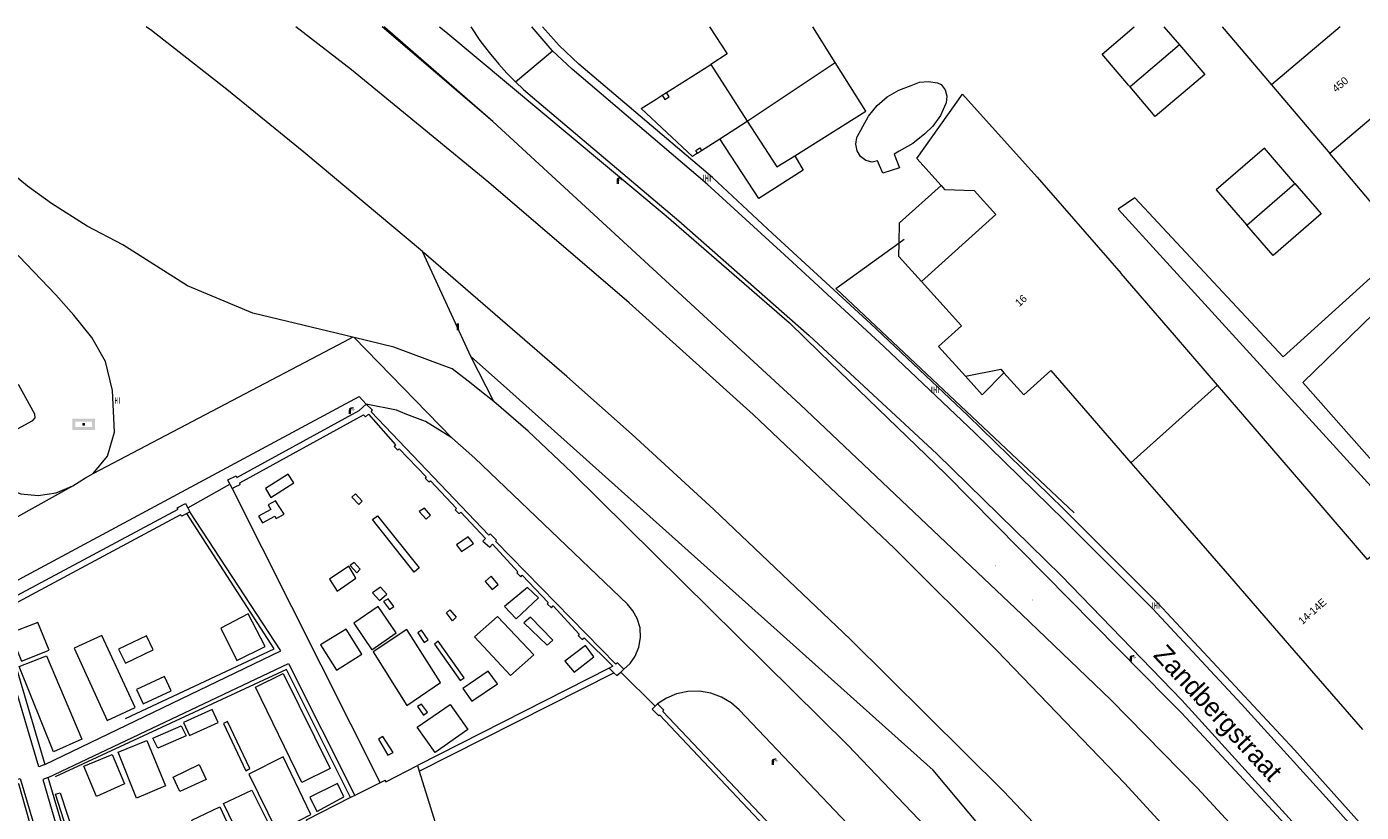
# Model space of a CAD drawing. Header units: metres. Extents: x 197457 to 198138, y 353986 to 354984.
# Tile 211 of 217: x 197865 to 197952, y 354931 to 354982. Entities that reach past the tile are written whole.
import ezdxf
from ezdxf.enums import TextEntityAlignment as Align

# ---------------------------------------------------------------- set-up
doc = ezdxf.new("R2010")
doc.units = ezdxf.units.M
doc.header["$MEASUREMENT"] = 0
for name, color, linetype, lineweight, true_color in [('afsluitpaal', 7, 'Continuous', 0, 0xde7233), ('kolk', 7, 'Continuous', 0, 0x104b6e), ('lichtmast', 7, 'Continuous', 0, 0x104b6e), ('verkeersbordpaal', 7, 'Continuous', 0, 0x104b6e), ('wegwijzer', 7, 'Continuous', 0, 0x104b6e)]:
    doc.layers.add(name, color=color, linetype=linetype, lineweight=lineweight, true_color=true_color)
for name, color, linetype, lineweight in [('bijgebouw', 1, 'Continuous', 13), ('grens individueel parkeervak', 7, 'Continuous', 0), ('Grens maaiveld', 253, 'Continuous', 0), ('grens WOZ object', 7, 'Continuous', 0), ('heg geen IMGeo', 7, 'Continuous', 0), ('hoofdgebouw', 1, 'Continuous', 0), ('huisnummerreeks BGT', 7, 'Continuous', 0), ('kant muur', 30, 'Continuous', 0), ('kant onverhard', 7, 'Continuous', 0), ('kant verharding', 7, 'Continuous', 0), ('molgoot weginrichtingselement lijn', 7, 'Continuous', 0), ('muur breder dan 30cm', 30, 'Continuous', 0), ('openbare ruimte label tekst', 7, 'Continuous', 0), ('raster geen IMGeo', 7, 'Continuous', 0), ('tussenmuur', 1, 'Continuous', 13), ('tussenmuur bijgebouw (GBKN Zuid)', 1, 'Continuous', 13), ('vlakafsluiter', 1, 'Continuous', 0)]:
    doc.layers.add(name, color=color, linetype=linetype, lineweight=lineweight)
doc.styles.add('Style-WORKING', font='WORKING.shx')

# ---------------------------------------------------------------- blocks, each defined once
blk = doc.blocks.new('kolk')
at = {"layer": 'kolk', "linetype": 'Continuous', "lineweight": 0, "true_color": 0xbd2877}
for points in [[(-0.49, -0.43), (-0.49, 0), (-0.49, 0.42), (-0.4, 0.42), (-0.4, 0), (-0.4, -0.43)], [(-0.19, -0.43), (-0.19, 0), (-0.19, 0.42), (-0.11, 0.42), (-0.11, 0), (-0.11, -0.43)], [(0.11, -0.43), (0.11, 0), (0.11, 0.42), (0.19, 0.42), (0.19, 0), (0.19, -0.43)], [(0.4, -0.43), (0.4, 0), (0.4, 0.42), (0.49, 0.42), (0.49, 0), (0.49, -0.43)]]:
    blk.add_hatch(color=232, dxfattribs=at).paths.add_polyline_path(points)
at = {"layer": 'kolk', "linetype": 'Continuous', "lineweight": 0, "true_color": 0x681648}
blk.add_hatch(color=219, dxfattribs=at).paths.add_polyline_path([(0.1, 0, 1), (-0.1, 0, 1)])
blk = doc.blocks.new('lichtmast')
at = {"layer": 'lichtmast', "linetype": 'Continuous', "lineweight": 0, "true_color": 0xbd2877}
for points in [[(0.15, 0.42, -0.344151), (0.3, 0.61), (0.43, 0.64, 0.960861), (0.4, 0.79), (0.1, 0.74, 0.366629), (-0.15, 0.45), (-0.15, -0.1), (0, -0.1, -0.414214), (-0.1, 0, -1), (0.1, 0, -0.414214), (0, -0.1), (0.15, -0.1)], [(0.35, 0.55, 1), (0.3, 0.56), (0.23, 0.32, 1), (0.28, 0.31)], [(0.42, 0.58, 1), (0.38, 0.57), (0.44, 0.33, 1), (0.48, 0.34)], [(0.49, 0.61, 1), (0.45, 0.58), (0.63, 0.4, 1), (0.66, 0.43)]]:
    blk.add_hatch(color=232, dxfattribs=at).paths.add_polyline_path(points)
at = {"layer": 'lichtmast', "linetype": 'Continuous', "lineweight": 0, "true_color": 0x681648}
blk.add_hatch(color=219, dxfattribs=at).paths.add_polyline_path([(-0.1, 0, 1), (0.1, 0, 1)])
blk = doc.blocks.new('afsluitpaal')
at = {"layer": 'afsluitpaal', "linetype": 'Continuous', "lineweight": 0, "true_color": 0xbd2877}
blk.add_hatch(color=232, dxfattribs=at).paths.add_polyline_path([(0.15, 0.65, 1), (-0.15, 0.65), (-0.15, 0.05), (-0.3, 0.05), (-0.3, -0.1), (0, -0.1, -0.414214), (-0.1, 0, -1), (0.1, 0, -0.414214), (0, -0.1), (0.3, -0.1), (0.3, 0.05), (0.15, 0.05)])
at = {"layer": 'afsluitpaal', "linetype": 'Continuous', "lineweight": 0, "true_color": 0x681648}
blk.add_hatch(color=219, dxfattribs=at).paths.add_polyline_path([(0.1, 0, 1), (-0.1, 0, 1)])
blk = doc.blocks.new('bord_2')
at = {"layer": 'wegwijzer', "linetype": 'Continuous', "lineweight": 0, "true_color": 0xbd2877}
h = blk.add_hatch(color=232, dxfattribs=at)
h.paths.add_polyline_path([(-0.75, -0.375), (-0.75, 0.375), (0.75, 0.375), (0.75, -0.375)])
h.paths.add_polyline_path([(-0.65, -0.275), (-0.65, 0.275), (0.65, 0.275), (0.65, -0.275)], flags=16)
at = {"layer": 'wegwijzer', "linetype": 'Continuous', "lineweight": 0, "true_color": 0xbd2877, "transparency": 33554534}
h = blk.add_hatch(color=232, dxfattribs=at)
h.paths.add_polyline_path([(-0.65, -0.275), (-0.65, 0.275), (0.65, 0.275), (0.65, -0.275)])
h.paths.add_polyline_path([(-0.55, -0.175), (-0.55, 0.175), (0.55, 0.175), (0.55, -0.175)], flags=16)
at = {"layer": 'wegwijzer', "linetype": 'Continuous', "lineweight": 0, "true_color": 0x681648}
blk.add_hatch(color=219, dxfattribs=at).paths.add_polyline_path([(-0.1, 0, 1), (0.1, 0, 1)])
blk = doc.blocks.new('paal')
at = {"layer": 'verkeersbordpaal', "linetype": 'Continuous', "lineweight": 0, "true_color": 0xbd2877}
blk.add_hatch(color=232, dxfattribs=at).paths.add_polyline_path([(0.15, 0.8), (-0.15, 0.8), (-0.15, -0.1), (0, -0.1, -0.414214), (-0.1, 0, -1), (0.1, 0, -0.414214), (0, -0.1), (0.15, -0.1)])
at = {"layer": 'verkeersbordpaal', "linetype": 'Continuous', "lineweight": 0, "true_color": 0x681648}
blk.add_hatch(color=219, dxfattribs=at).paths.add_polyline_path([(-0.1, 0, 1), (0.1, 0, 1)])

msp = doc.modelspace()

# ---------------------------------------------------------------- linework, layer by layer
at = {"layer": 'bijgebouw', "linetype": 'Continuous', "lineweight": 13}
for p, q in [((197939.406, 354982.046), (197940.441, 354980.849)), ((197940.441, 354980.849), (197942.109, 354978.92)), ((197937.197, 354978.097), (197937.101, 354978.21)), ((197942.109, 354978.92), (197938.847, 354976.152)), ((197938.847, 354976.152), (197937.197, 354978.097)), ((197890.496, 354933.619), (197890.61, 354933.253)), ((197888.315, 354932.626), (197888.047, 354932.491)), ((197888.047, 354932.491), (197886.387, 354931.65)), ((197886.387, 354931.65), (197886.119, 354931.515))]:
    msp.add_line(p, q, dxfattribs=at)
at = {"layer": 'bijgebouw', "linetype": 'Continuous', "lineweight": 13, "flags": 128}
for points in [[(197937.101, 354978.21), (197935.367, 354980.254), (197937.477, 354982.046)], [(197915.222, 354973.589), (197919.88, 354976.516), (197917.882, 354979.694)], [(197948.008, 354971.76), (197946.004, 354974.079), (197942.851, 354971.354), (197944.855, 354969.035)], [(197948.008, 354971.76), (197949.724, 354969.774), (197946.571, 354967.049), (197944.855, 354969.035)], [(197888.315, 354932.626), (197888.368, 354932.653), (197888.423, 354932.555), (197890.496, 354933.619)], [(197890.61, 354933.253), (197892.835, 354926.101), (197890.613, 354925.429), (197890.725, 354925.026), (197885.209, 354923.309)], [(197886.119, 354931.515), (197883.206, 354930.041), (197883.237, 354929.937)]]:
    msp.add_lwpolyline(points, dxfattribs=at)
at = {"layer": 'grens individueel parkeervak', "linetype": 'Continuous', "lineweight": 0, "flags": 128}
msp.add_lwpolyline([(197861.421, 354953.525), (197861.361, 354953.96), (197861.574, 354954.227), (197865.296, 354956.23), (197865.439, 354956.404), (197865.418, 354956.643), (197864.352, 354958.605)], dxfattribs=at)
at = {"layer": 'Grens maaiveld', "linetype": 'Continuous', "lineweight": 0}
for p, q in [((197873.068, 354981.79), (197872.722, 354982.046)), ((197877.997, 354977.938), (197873.068, 354981.79)), ((197891.948, 354982.046), (197892.352, 354981.708)), ((197892.352, 354981.708), (197906.802, 354969.644)), ((197883.051, 354973.815), (197877.997, 354977.938)), ((197890.821, 354967.309), (197883.051, 354973.815)), ((197864.94, 354971.602), (197863.051, 354973.138)), ((197866.513, 354970.456), (197864.94, 354971.602)), ((197868.862, 354968.969), (197866.513, 354970.456)), ((197906.802, 354969.644), (197914.874, 354962.634)), ((197871.193, 354967.757), (197868.862, 354968.969)), ((197875.432, 354965.062), (197871.193, 354967.757)), ((197893.997, 354960.439), (197890.821, 354967.309)), ((197890.891, 354967.25), (197890.821, 354967.309)), ((197900.289, 354959.129), (197890.891, 354967.25)), ((197879.702, 354963.267), (197875.432, 354965.062)), ((197885.802, 354961.8), (197879.702, 354963.267)), ((197914.874, 354962.634), (197916.871, 354960.701)), ((197886.244, 354961.694), (197885.802, 354961.8)), ((197886.347, 354961.669), (197886.244, 354961.694)), ((197888.941, 354961.045), (197886.347, 354961.669)), ((197892.301, 354959.793), (197888.941, 354961.045)), ((197916.871, 354960.701), (197925.126, 354952.71)), ((197892.781, 354959.614), (197892.301, 354959.793)), ((197896.127, 354958.532), (197893.997, 354960.439)), ((197895.505, 354957.491), (197893.997, 354960.439)), ((197893.814, 354958.809), (197892.781, 354959.614)), ((197904.562, 354955.307), (197900.289, 354959.129)), ((197895.005, 354957.881), (197893.814, 354958.809)), ((197924.295, 354933.307), (197896.127, 354958.532)), ((197895.505, 354957.491), (197895.005, 354957.881)), ((197897.752, 354955.53), (197895.505, 354957.491)), ((197900.61, 354952.828), (197897.752, 354955.53)), ((197909.915, 354950.401), (197904.562, 354955.307)), ((197918.705, 354934.963), (197900.61, 354952.828)), ((197875.443, 354950.509), (197878.212, 354952.058)), ((197878.212, 354952.058), (197878.351, 354951.78)), ((197878.351, 354951.78), (197878.557, 354951.885)), ((197925.126, 354952.71), (197939.682, 354937.97)), ((197875.583, 354950.255), (197875.38, 354950.146)), ((197875.443, 354950.509), (197875.583, 354950.255)), ((197918.85, 354941.913), (197909.915, 354950.401)), ((197928.902, 354931.93), (197918.85, 354941.913)), ((197903.359, 354939.694), (197903.065, 354940.007)), ((197904.025, 354939.926), (197903.82, 354939.746)), ((197906.067, 354937.502), (197903.82, 354939.746)), ((197939.682, 354937.97), (197940.575, 354937.066)), ((197906.238, 354937.666), (197906.067, 354937.502)), ((197940.575, 354937.066), (197944.372, 354932.981)), ((197925.869, 354927.474), (197918.705, 354934.963)), ((197951.017, 354901.524), (197924.295, 354933.307)), ((197944.372, 354932.981), (197948.56, 354928.475)), ((197936.595, 354923.893), (197928.902, 354931.93))]:
    msp.add_line(p, q, dxfattribs=at)
at = {"layer": 'Grens maaiveld', "linetype": 'Continuous', "lineweight": 0, "flags": 128}
for points in [[(198045.591, 354781.205), (198027.933, 354808.241), (198005.606, 354842.06), (197990.212, 354864.952), (197982.504, 354875.989), (197975.4, 354885.835), (197967.328, 354896.615), (197960.138, 354905.71), (197953.12, 354914.199), (197945.948, 354922.52), (197936.857, 354932.448), (197928.47, 354941.168), (197921.764, 354947.842), (197912.496, 354956.623), (197904.365, 354963.938), (197895.169, 354971.83), (197886.176, 354979.223), (197882.521, 354982.046)], [(197977.959, 354887.877), (197970.088, 354898.308), (197962.014, 354908.578), (197952.462, 354920.046), (197947.134, 354926.168), (197941.623, 354932.13), (197935.937, 354937.926), (197930.083, 354943.547), (197915.569, 354957.292), (197895.427, 354975.839), (197888.193, 354982.046)], [(197899.359, 354980.466), (197899.327, 354980.496), (197898.146, 354981.855), (197898.002, 354982.046)], [(197965.912, 354913.658), (197962.411, 354917.707), (197950.254, 354931.315), (197944.507, 354937.653), (197938.667, 354943.907), (197932.884, 354949.709), (197927.02, 354955.43), (197921.077, 354961.07), (197915.057, 354966.626), (197909.474, 354971.725), (197900.637, 354979.261), (197899.359, 354980.466)], [(197878.212, 354952.058), (197878.07, 354952.344), (197878.608, 354952.602), (197878.66, 354952.501), (197886.676, 354956.901), (197887.129, 354957.316)], [(197904.025, 354939.926), (197903.613, 354940.354), (197903.505, 354940.267), (197895.629, 354948.294), (197895.679, 354948.385), (197895.265, 354948.804), (197895.181, 354948.725), (197887.455, 354956.807), (197887.556, 354956.906), (197887.144, 354957.313)], [(197878.557, 354951.885), (197878.884, 354952.051), (197878.85, 354952.157), (197886.956, 354956.616), (197887.097, 354956.467), (197887.284, 354956.645), (197889.062, 354954.637), (197888.97, 354954.54), (197889.216, 354954.288), (197889.305, 354954.375), (197891.072, 354952.541), (197890.997, 354952.463), (197891.245, 354952.217), (197891.342, 354952.289), (197893.06, 354950.465), (197892.976, 354950.38), (197893.235, 354950.128), (197893.335, 354950.233), (197894.958, 354948.508), (197894.778, 354948.334), (197895.234, 354947.932), (197895.42, 354948.132), (197897.074, 354946.326), (197897, 354946.246), (197897.267, 354945.982), (197897.37, 354946.102), (197899.069, 354944.306), (197899.005, 354944.21), (197899.276, 354943.955), (197899.395, 354944.077), (197901.098, 354942.228), (197901.027, 354942.133), (197901.297, 354941.884), (197901.432, 354941.997), (197903.299, 354940.126), (197903.065, 354940.007)], [(197882.396, 354952.144), (197882.022, 354952.71), (197880.53, 354951.775), (197880.878, 354951.199), (197882.396, 354952.144)], [(197886.199, 354951.215), (197886.433, 354951.425), (197886.866, 354950.944), (197886.648, 354950.74), (197886.199, 354951.215)], [(197776.814, 354898.003), (197777.358, 354898.308), (197777.441, 354898.185), (197826.875, 354924.656), (197826.825, 354924.765), (197827.383, 354925.07), (197827.45, 354924.978), (197862.426, 354943.805), (197862.358, 354943.917), (197862.933, 354944.219), (197862.991, 354944.109), (197874.818, 354950.417), (197874.759, 354950.507), (197875.288, 354950.79), (197875.443, 354950.509)], [(197875.38, 354950.146), (197875.054, 354949.971), (197874.976, 354950.043), (197863.105, 354943.688)], [(197881.205, 354950.964), (197880.724, 354950.709), (197880.882, 354950.409), (197880.086, 354949.961), (197880.332, 354949.527), (197881.145, 354949.971), (197881.239, 354949.812), (197881.764, 354950.104), (197881.205, 354950.964)], [(197891.074, 354949.767), (197891.347, 354950.025), (197890.95, 354950.496), (197890.609, 354950.26), (197891.074, 354949.767)], [(197887.553, 354949.747), (197887.874, 354949.991), (197890.603, 354946.573), (197890.284, 354946.302), (197887.553, 354949.747)], [(197893.383, 354947.646), (197894.166, 354948.167), (197893.815, 354948.612), (197893.056, 354948.084), (197893.383, 354947.646)], [(197885.242, 354945.059), (197886.469, 354945.892), (197886.002, 354946.695), (197884.723, 354945.825), (197885.242, 354945.059)], [(197886.516, 354946.245), (197886.752, 354946.483), (197886.346, 354946.925), (197886.09, 354946.726), (197886.516, 354946.245)], [(197895.399, 354945.169), (197895.793, 354945.492), (197895.326, 354946.037), (197894.933, 354945.677), (197895.399, 354945.169)], [(197888.001, 354944.447), (197888.484, 354944.847), (197888.078, 354945.321), (197887.544, 354944.936), (197888.001, 354944.447)], [(197896.965, 354943.244), (197898.436, 354944.615), (197897.714, 354945.299), (197896.205, 354944.054), (197896.965, 354943.244)], [(197887.933, 354944.036), (197886.33, 354942.959), (197887.514, 354941.206), (197889.106, 354942.323), (197887.933, 354944.036)], [(197888.67, 354943.843), (197888.948, 354944.045), (197888.588, 354944.548), (197888.271, 354944.371), (197888.67, 354943.843)], [(197879.409, 354943.57), (197877.62, 354942.627), (197878.667, 354940.506), (197880.516, 354941.431), (197879.409, 354943.57)], [(197892.398, 354943.636), (197892.622, 354943.836), (197893.024, 354943.345), (197892.79, 354943.109), (197892.398, 354943.636)], [(197894.241, 354942.056), (197895.743, 354943.39), (197898.123, 354940.887), (197896.597, 354939.532), (197894.241, 354942.056)], [(197898.997, 354941.505), (197899.368, 354941.847), (197897.912, 354943.346), (197897.472, 354942.98), (197898.997, 354941.505)], [(197866.352, 354941.193), (197865.618, 354942.993), (197863.81, 354942.3), (197864.545, 354940.463), (197866.352, 354941.193)], [(197885.196, 354939.872), (197886.849, 354940.924), (197885.822, 354942.553), (197884.142, 354941.521), (197885.196, 354939.872)], [(197889.797, 354942.543), (197887.59, 354941.066), (197889.805, 354937.553), (197892.012, 354939.069), (197889.797, 354942.543)], [(197890.931, 354941.695), (197891.191, 354941.86), (197890.765, 354942.498), (197890.517, 354942.326), (197890.931, 354941.695)], [(197869.815, 354942.15), (197868.001, 354941.321), (197870.172, 354936.576), (197871.998, 354937.428), (197869.815, 354942.15)], [(197893.302, 354939.199), (197893.564, 354939.375), (197891.848, 354941.772), (197891.606, 354941.581), (197893.302, 354939.199)], [(197900.775, 354939.731), (197902.063, 354940.752), (197901.507, 354941.483), (197900.166, 354940.462), (197900.775, 354939.731)], [(197868.506, 354935.351), (197866.651, 354934.509), (197864.385, 354940.118), (197866.181, 354940.813), (197868.506, 354935.351)], [(197879.884, 354938.748), (197881.694, 354939.659), (197884.782, 354933.428), (197882.921, 354932.509), (197879.884, 354938.748)], [(197894.057, 354937.847), (197895.744, 354938.975), (197895.131, 354939.808), (197893.471, 354938.673), (197894.057, 354937.847)], [(197903.359, 354939.694), (197903.558, 354939.514), (197903.82, 354939.746)], [(197874.356, 354938.525), (197873.917, 354939.448), (197872.086, 354938.602), (197872.531, 354937.663), (197874.356, 354938.525)], [(197875.162, 354936.448), (197875.567, 354935.593), (197877.43, 354936.435), (197877.033, 354937.29), (197875.162, 354936.448)], [(197892.639, 354937.628), (197893.798, 354935.985), (197891.648, 354934.476), (197890.487, 354936.13), (197892.639, 354937.628)], [(197890.903, 354936.931), (197891.156, 354937.129), (197890.759, 354937.652), (197890.491, 354937.493), (197890.903, 354936.931)], [(197906.067, 354937.502), (197905.876, 354937.32), (197906.104, 354937.091)], [(197906.104, 354937.091), (197906.309, 354936.886), (197906.359, 354936.952), (197913.964, 354928.882)], [(197956.047, 354880.548), (197949.052, 354890.173), (197949.149, 354890.247), (197948.765, 354890.719), (197948.667, 354890.628), (197940.987, 354899.759), (197941.071, 354899.83), (197940.699, 354900.287), (197940.595, 354900.21), (197932.953, 354909.32), (197933.036, 354909.396), (197932.613, 354909.833), (197932.516, 354909.748), (197924.329, 354918.41), (197924.418, 354918.496), (197924.011, 354918.922), (197923.913, 354918.839), (197915.749, 354927.512), (197915.843, 354927.605), (197915.426, 354928.026), (197915.321, 354927.936), (197906.575, 354937.157), (197906.65, 354937.256), (197906.238, 354937.666)], [(197875.331, 354935.575), (197873.473, 354934.752), (197873.163, 354935.416), (197875.011, 354936.217), (197875.331, 354935.575)], [(197879.241, 354933.283), (197879.513, 354933.428), (197878.055, 354936.508), (197877.787, 354936.373), (197879.241, 354933.283)], [(197870.873, 354934.489), (197872.752, 354935.267), (197873.987, 354932.28), (197872.094, 354931.488), (197870.873, 354934.489)], [(197888.566, 354934.298), (197888.897, 354934.467), (197888.235, 354935.517), (197887.952, 354935.35), (197888.566, 354934.298)], [(197871.296, 354932.421), (197869.453, 354931.598), (197868.626, 354933.579), (197870.487, 354934.344), (197871.296, 354932.421)], [(197876.645, 354932.711), (197874.934, 354931.927), (197874.489, 354932.867), (197876.187, 354933.696), (197876.645, 354932.711)], [(197881.297, 354929.265), (197883.515, 354930.418), (197881.698, 354934.199), (197879.446, 354933.059), (197881.297, 354929.265)], [(197869.179, 354915.371), (197864.365, 354932.428), (197861.804, 354931.707), (197866.728, 354914.67), (197869.179, 354915.371)], [(197866.769, 354931.735), (197867.075, 354931.827), (197868.018, 354928.979), (197867.7, 354928.886), (197866.769, 354931.735)], [(197877.794, 354931.131), (197879.634, 354932.015), (197881.116, 354929.076), (197879.181, 354928.245), (197877.794, 354931.131)], [(197883.455, 354931.539), (197883.906, 354930.611), (197885.676, 354931.563), (197885.25, 354932.44), (197883.455, 354931.539)], [(197877.981, 354929.97), (197876.147, 354929.14), (197875.702, 354930.042), (197877.544, 354930.915), (197877.981, 354929.97)]]:
    msp.add_lwpolyline(points, dxfattribs=at)
at = {"layer": 'grens WOZ object', "linetype": 'Continuous', "lineweight": 0}
for p, q in [((197906.812, 354977.726), (197909.72, 354979.564)), ((197909.72, 354979.564), (197912.116, 354975.862)), ((197922.05, 354977.895), (197922.855, 354978.191)), ((197922.855, 354978.191), (197923.407, 354978.402)), ((197923.407, 354978.402), (197923.996, 354978.459)), ((197923.996, 354978.459), (197924.578, 354978.356)), ((197924.578, 354978.356), (197924.823, 354978.261)), ((197924.823, 354978.261), (197925.081, 354977.908)), ((197906.146, 354977.302), (197906.534, 354977.549)), ((197906.534, 354977.549), (197906.812, 354977.726)), ((197920.617, 354976.871), (197921.287, 354977.448)), ((197921.287, 354977.448), (197922.05, 354977.895)), ((197925.081, 354977.908), (197925.195, 354977.487)), ((197925.195, 354977.487), (197925.152, 354977.052)), ((197920.061, 354976.183), (197920.617, 354976.871)), ((197925.136, 354977.002), (197924.775, 354976.227)), ((197925.152, 354977.052), (197925.136, 354977.002)), ((197910.325, 354974.703), (197912.116, 354975.862)), ((197919.326, 354974.835), (197920.061, 354976.183)), ((197924.276, 354975.532), (197923.745, 354975.014)), ((197924.775, 354976.227), (197924.276, 354975.532)), ((197909.119, 354973.922), (197910.325, 354974.703)), ((197919.225, 354974.347), (197919.302, 354974.777)), ((197919.302, 354974.777), (197919.326, 354974.835)), ((197923.745, 354975.014), (197922.954, 354974.388)), ((197908.85, 354973.748), (197908.528, 354973.539)), ((197908.85, 354973.748), (197909.119, 354973.922)), ((197919.307, 354973.918), (197919.225, 354974.347)), ((197919.536, 354973.546), (197919.307, 354973.918)), ((197922.078, 354973.897), (197921.749, 354973.683)), ((197922.954, 354974.388), (197922.078, 354973.897)), ((197919.883, 354973.28), (197919.536, 354973.546)), ((197920.302, 354973.156), (197919.883, 354973.28)), ((197928.398, 354969.734), (197923.523, 354965.344)), ((197926.408, 354959.144), (197928.723, 354959.596)), ((197928.723, 354959.596), (197928.931, 354959.366))]:
    msp.add_line(p, q, dxfattribs=at)
at = {"layer": 'grens WOZ object', "linetype": 'Continuous', "lineweight": 0, "flags": 128}
for points in [[(197908.528, 354973.539), (197905.163, 354976.688), (197906.146, 354977.302)], [(197912.116, 354975.862), (197914.06, 354972.858), (197915.222, 354973.589)], [(197915.222, 354973.589), (197915.779, 354972.652), (197912.868, 354970.78), (197910.325, 354974.703)], [(197921.749, 354973.683), (197922.084, 354972.801), (197920.99, 354972.441), (197920.655, 354973.264), (197920.302, 354973.156)], [(197922.057, 354967.872), (197922.088, 354969.194), (197924.822, 354971.627)], [(197924.822, 354971.627), (197925.043, 354971.382), (197926.986, 354971.302), (197928.398, 354969.734)], [(197923.523, 354965.344), (197922.037, 354966.994), (197922.057, 354967.872)], [(197926.408, 354959.144), (197927.515, 354957.921), (197928.931, 354959.366)]]:
    msp.add_lwpolyline(points, dxfattribs=at)
at = {"layer": 'heg geen IMGeo', "linetype": 'Continuous', "lineweight": 0, "flags": 128}
for points in [[(197871.354, 354936.693), (197881.105, 354941.266), (197875.38, 354950.146)], [(197873.17, 354941.195), (197872.737, 354942.113), (197870.91, 354941.257), (197871.355, 354940.335), (197873.17, 354941.195)], [(197886.119, 354931.515), (197881.919, 354939.913), (197866.763, 354932.879)]]:
    msp.add_lwpolyline(points, dxfattribs=at)
at = {"layer": 'hoofdgebouw', "linetype": 'Continuous', "lineweight": 0}
for p, q in [((197909.644, 354982.046), (197910.795, 354980.26)), ((197943.236, 354982.046), (197946.473, 354978.231)), ((197910.795, 354980.26), (197909.72, 354979.564)), ((197946.473, 354978.231), (197950.29, 354973.732)), ((197931.121, 354972.187), (197936.627, 354965.863)), ((197940.112, 354961.82), (197936.627, 354965.863)), ((197923.523, 354965.344), (197926.148, 354962.442)), ((197942.928, 354958.553), (197940.112, 354961.82)), ((197944.592, 354956.623), (197942.928, 354958.553)), ((197934.441, 354956.713), (197937.258, 354953.467)), ((197949.072, 354951.425), (197944.592, 354956.623)), ((197937.258, 354953.467), (197938.938, 354951.531)), ((197938.938, 354951.531), (197943.435, 354946.349)), ((197943.435, 354946.349), (197947.932, 354941.167)), ((197947.932, 354941.167), (197952.429, 354935.985))]:
    msp.add_line(p, q, dxfattribs=at)
at = {"layer": 'hoofdgebouw', "linetype": 'Continuous', "lineweight": 0, "flags": 128}
for points in [[(197917.882, 354979.694), (197916.404, 354982.046)], [(197955.969, 354978.55), (197959.762, 354974.08), (197954.083, 354969.262), (197950.29, 354973.732)], [(197924.822, 354971.627), (197923.222, 354973.403), (197926.222, 354977.626), (197931.121, 354972.187)], [(197926.148, 354962.442), (197924.65, 354961.087), (197926.408, 354959.144)], [(197928.931, 354959.366), (197930.24, 354957.92), (197932.013, 354959.51), (197934.441, 354956.713)], [(197953.72, 354946.38), (197952.934, 354947.274), (197952.772, 354947.132), (197949.072, 354951.425)]]:
    msp.add_lwpolyline(points, dxfattribs=at)
at = {"layer": 'kant muur', "linetype": 'Continuous', "lineweight": 0}
for p, q in [((197878.212, 354952.058), (197878.351, 354951.78)), ((197878.351, 354951.78), (197878.557, 354951.885)), ((197875.583, 354950.255), (197875.38, 354950.146)), ((197875.443, 354950.509), (197875.583, 354950.255)), ((197903.359, 354939.694), (197903.065, 354940.007)), ((197904.025, 354939.926), (197903.82, 354939.746)), ((197906.238, 354937.666), (197906.067, 354937.502))]:
    msp.add_line(p, q, dxfattribs=at)
at = {"layer": 'kant muur', "linetype": 'Continuous', "lineweight": 0, "flags": 128}
for points in [[(197878.212, 354952.058), (197878.07, 354952.344), (197878.608, 354952.602), (197878.66, 354952.501), (197886.676, 354956.901), (197887.129, 354957.316)], [(197904.025, 354939.926), (197903.613, 354940.354), (197903.505, 354940.267), (197895.629, 354948.294), (197895.679, 354948.385), (197895.265, 354948.804), (197895.181, 354948.725), (197887.455, 354956.807), (197887.556, 354956.906), (197887.144, 354957.313)], [(197878.557, 354951.885), (197878.884, 354952.051), (197878.85, 354952.157), (197886.956, 354956.616), (197887.097, 354956.467), (197887.284, 354956.645), (197889.062, 354954.637), (197888.97, 354954.54), (197889.216, 354954.288), (197889.305, 354954.375), (197891.072, 354952.541), (197890.997, 354952.463), (197891.245, 354952.217), (197891.342, 354952.289), (197893.06, 354950.465), (197892.976, 354950.38), (197893.235, 354950.128), (197893.335, 354950.233), (197894.958, 354948.508), (197894.778, 354948.334), (197895.234, 354947.932), (197895.42, 354948.132), (197897.074, 354946.326), (197897, 354946.246), (197897.267, 354945.982), (197897.37, 354946.102), (197899.069, 354944.306), (197899.005, 354944.21), (197899.276, 354943.955), (197899.395, 354944.077), (197901.098, 354942.228), (197901.027, 354942.133), (197901.297, 354941.884), (197901.432, 354941.997), (197903.299, 354940.126), (197903.065, 354940.007)], [(197776.814, 354898.003), (197777.358, 354898.308), (197777.441, 354898.185), (197826.875, 354924.656), (197826.825, 354924.765), (197827.383, 354925.07), (197827.45, 354924.978), (197862.426, 354943.805), (197862.358, 354943.917), (197862.933, 354944.219), (197862.991, 354944.109), (197874.818, 354950.417), (197874.759, 354950.507), (197875.288, 354950.79), (197875.443, 354950.509)], [(197875.38, 354950.146), (197875.054, 354949.971), (197874.976, 354950.043), (197863.105, 354943.688)], [(197903.359, 354939.694), (197903.558, 354939.514), (197903.82, 354939.746)], [(197906.067, 354937.502), (197905.876, 354937.32), (197906.104, 354937.091)], [(197906.104, 354937.091), (197906.309, 354936.886), (197906.359, 354936.952), (197913.964, 354928.882)], [(197956.047, 354880.548), (197949.052, 354890.173), (197949.149, 354890.247), (197948.765, 354890.719), (197948.667, 354890.628), (197940.987, 354899.759), (197941.071, 354899.83), (197940.699, 354900.287), (197940.595, 354900.21), (197932.953, 354909.32), (197933.036, 354909.396), (197932.613, 354909.833), (197932.516, 354909.748), (197924.329, 354918.41), (197924.418, 354918.496), (197924.011, 354918.922), (197923.913, 354918.839), (197915.749, 354927.512), (197915.843, 354927.605), (197915.426, 354928.026), (197915.321, 354927.936), (197906.575, 354937.157), (197906.65, 354937.256), (197906.238, 354937.666)]]:
    msp.add_lwpolyline(points, dxfattribs=at)
at = {"layer": 'kant onverhard', "linetype": 'Continuous', "lineweight": 0}
msp.add_line((197878.351, 354951.78), (197888.047, 354932.491), dxfattribs=at)
at = {"layer": 'kant onverhard', "linetype": 'Continuous', "lineweight": 0, "flags": 128}
for points in [[(197866.069, 354933.68), (197881.543, 354941.144), (197875.583, 354950.255)], [(197866.295, 354932.835), (197882.056, 354940.31), (197886.387, 354931.65)], [(197857.695, 354930.836), (197864.468, 354932.769), (197876.858, 354890.967), (197870.098, 354888.828), (197857.695, 354930.836)]]:
    msp.add_lwpolyline(points, dxfattribs=at)
at = {"layer": 'kant verharding', "linetype": 'Continuous', "lineweight": 0}
msp.add_line((197887.129, 354957.316), (197887.144, 354957.313), dxfattribs=at)
at = {"layer": 'kant verharding', "linetype": 'Continuous', "lineweight": 0, "flags": 128}
for points in [[(197894.001, 354982.046), (197894.575, 354981.149), (197895.193, 354980.355), (197895.835, 354979.581), (197896.351, 354979.007), (197896.893, 354978.456), (197896.925, 354978.426)], [(197901.077, 354979.593), (197899.775, 354980.815), (197898.7, 354982.046)], [(197953.149, 354928.871), (197947.986, 354934.641), (197939.029, 354944.265), (197932.842, 354950.453), (197926.568, 354956.555), (197920.21, 354962.568), (197913.769, 354968.492), (197909.835, 354972.155), (197901.077, 354979.593)], [(197896.925, 354978.426), (197897.456, 354977.928), (197898.037, 354977.42), (197907.618, 354969.325)], [(197869.246, 354952.766), (197870.189, 354953.901), (197870.636, 354955.469), (197870.52, 354958.199), (197870.053, 354960.112), (197869.158, 354961.672), (197867.977, 354963.144), (197866.799, 354964.474), (197860.534, 354970.998), (197859.047, 354972.559)], [(197960.712, 354972.589), (197947.234, 354960.399), (197937.507, 354970.824), (197936.431, 354970.081), (197965.496, 354938.21), (197966.333, 354939.174)], [(197963.969, 354941.265), (197948.513, 354958.735), (197961.695, 354971.52)], [(197907.618, 354969.325), (197916.176, 354961.804), (197924.532, 354954.054), (197932.677, 354946.083), (197940.602, 354937.898)], [(197802.18, 354912.391), (197886.679, 354957.801), (197887.129, 354957.316)], [(197889.811, 354956.638), (197889.114, 354956.912), (197887.144, 354957.313)], [(197892.753, 354955.095), (197891.014, 354956.164), (197889.811, 354956.638)], [(197904.025, 354939.926), (197904.43, 354940.306), (197904.772, 354940.794), (197905.013, 354941.372), (197905.121, 354942.005), (197905.083, 354942.647), (197904.906, 354943.248), (197904.619, 354943.77), (197904.258, 354944.192), (197894.256, 354953.76), (197892.753, 354955.095)], [(197861.421, 354953.525), (197862.407, 354952.472), (197863.36, 354951.851), (197864.494, 354951.433), (197865.65, 354951.322), (197866.821, 354951.498), (197867.906, 354951.943)], [(197867.906, 354951.943), (197868.748, 354952.475), (197869.246, 354952.766)], [(197988.857, 354838.192), (197971.602, 354863.675), (197964.976, 354873.268), (197958.164, 354882.73), (197950.463, 354893.061), (197946.526, 354898.161), (197942.483, 354903.178), (197937.719, 354908.869), (197932.86, 354914.479), (197927.902, 354920.001), (197922.84, 354925.428), (197911.572, 354937.278), (197911.054, 354937.73), (197910.433, 354938.103), (197909.731, 354938.365), (197908.979, 354938.492), (197908.217, 354938.475), (197907.484, 354938.317), (197906.816, 354938.038), (197906.238, 354937.666)], [(197940.602, 354937.898), (197951.102, 354926.35), (197966.421, 354909.018), (197973.017, 354901.341), (197979.396, 354893.483), (197991.754, 354877.816), (197993.18, 354876.191), (197994.798, 354874.7), (197996.587, 354873.375), (197998.519, 354872.245), (198000.563, 354871.331), (198002.681, 354870.647), (198004.835, 354870.199), (198006.987, 354869.985), (198031.083, 354868.857), (198031.053, 354868.591)]]:
    msp.add_lwpolyline(points, dxfattribs=at)
at = {"layer": 'molgoot weginrichtingselement lijn', "linetype": 'Continuous', "lineweight": 0, "flags": 128}
for points in [[(197899.359, 354980.466), (197899.327, 354980.496), (197898.146, 354981.855), (197898.002, 354982.046)], [(197965.912, 354913.658), (197962.411, 354917.707), (197950.254, 354931.315), (197944.507, 354937.653), (197938.667, 354943.907), (197932.884, 354949.709), (197927.02, 354955.43), (197921.077, 354961.07), (197915.057, 354966.626), (197909.474, 354971.725), (197900.637, 354979.261), (197899.359, 354980.466)]]:
    msp.add_lwpolyline(points, dxfattribs=at)
at = {"layer": 'muur breder dan 30cm', "linetype": 'Continuous', "lineweight": 0}
for p, q in [((197906.534, 354977.549), (197906.812, 354977.726)), ((197908.85, 354973.748), (197909.119, 354973.922)), ((197863.105, 354943.688), (197866.069, 354933.68)), ((197903.065, 354940.007), (197890.496, 354933.619)), ((197890.61, 354933.253), (197903.359, 354939.694))]:
    msp.add_line(p, q, dxfattribs=at)
at = {"layer": 'muur breder dan 30cm', "linetype": 'Continuous', "lineweight": 0, "flags": 128}
for points in [[(197906.534, 354977.549), (197906.711, 354977.27), (197906.989, 354977.448), (197906.812, 354977.726)], [(197908.85, 354973.748), (197908.736, 354973.924), (197909.005, 354974.098), (197909.119, 354973.922)], [(197866.069, 354933.68), (197865.694, 354933.527), (197862.729, 354943.44)], [(197866.295, 354932.835), (197865.949, 354932.695), (197868.831, 354922.825), (197868.686, 354922.804), (197868.872, 354922.18)], [(197883.237, 354929.937), (197869.231, 354922.928), (197866.295, 354932.835)]]:
    msp.add_lwpolyline(points, dxfattribs=at)
at = {"layer": 'raster geen IMGeo', "linetype": 'Continuous', "lineweight": 0}
for p, q in [((197922.057, 354967.872), (197922.394, 354968.115)), ((197875.443, 354950.509), (197878.212, 354952.058)), ((197906.067, 354937.502), (197903.82, 354939.746))]:
    msp.add_line(p, q, dxfattribs=at)
at = {"layer": 'raster geen IMGeo', "linetype": 'Continuous', "lineweight": 0, "flags": 128}
for points in [[(197993.069, 354866.559), (197985.62, 354877.292), (197977.959, 354887.877), (197970.088, 354898.308), (197962.014, 354908.578), (197952.462, 354920.046), (197947.134, 354926.168), (197941.623, 354932.13), (197935.937, 354937.926), (197930.083, 354943.547), (197915.569, 354957.292), (197895.427, 354975.839), (197888.355, 354981.998), (197888.297, 354982.046)], [(197933.528, 354950.188), (197917.908, 354964.88), (197922.057, 354967.872)]]:
    msp.add_lwpolyline(points, dxfattribs=at)
at = {"layer": 'tussenmuur', "linetype": 'Continuous', "lineweight": 13}
for p, q in [((197950.97, 354982.046), (197946.473, 354978.231)), ((197912.116, 354975.862), (197917.882, 354979.694)), ((197955.969, 354978.55), (197950.29, 354973.732)), ((197942.928, 354958.553), (197937.258, 354953.467))]:
    msp.add_line(p, q, dxfattribs=at)
at = {"layer": 'tussenmuur bijgebouw (GBKN Zuid)', "linetype": 'Continuous', "lineweight": 13}
for p, q in [((197940.441, 354980.849), (197937.197, 354978.097)), ((197944.855, 354969.035), (197948.008, 354971.76))]:
    msp.add_line(p, q, dxfattribs=at)
at = {"layer": 'vlakafsluiter', "linetype": 'Continuous', "lineweight": 0}
for p, q in [((197896.925, 354978.426), (197899.359, 354980.466)), ((197885.722, 354961.419), (197886.244, 354961.694)), ((197886.347, 354961.669), (197892.753, 354955.095)), ((197869.246, 354952.766), (197885.722, 354961.419)), ((197854.943, 354944.748), (197867.906, 354951.943))]:
    msp.add_line(p, q, dxfattribs=at)

# ---------------------------------------------------------------- block references
at = {"layer": 'afsluitpaal', "linetype": 'Continuous', "lineweight": 0, "xscale": 0.1, "yscale": 0.1, "zscale": 0.1}
for p in [(197928.387, 354946.679), (197930.79, 354944.431)]:
    msp.add_blockref('afsluitpaal', p, dxfattribs=at)
at = {"layer": 'kolk', "linetype": 'Continuous', "lineweight": 0, "xscale": 0.5, "yscale": 0.5}
for p in [(197909.454, 354972.135), (197909.465, 354972.107), (197924.431, 354958.245), (197870.764, 354957.547), (197938.882, 354944.111)]:
    msp.add_blockref('kolk', p, dxfattribs=at)
at = {"layer": 'lichtmast', "linetype": 'Continuous', "lineweight": 0, "xscale": 0.5, "yscale": 0.5}
for p in [(197903.627, 354971.795), (197886.073, 354956.718), (197937.247, 354940.47), (197913.783, 354933.697)]:
    msp.add_blockref('lichtmast', p, dxfattribs=at)
at = {"layer": 'verkeersbordpaal', "linetype": 'Continuous', "lineweight": 0, "xscale": 0.5, "yscale": 0.5}
msp.add_blockref('paal', (197893.138, 354962.205), dxfattribs=at)
at = {"layer": 'wegwijzer', "linetype": 'Continuous', "lineweight": 0}
msp.add_blockref('bord_2', (197868.622, 354955.984), dxfattribs=at)

# ---------------------------------------------------------------- texts
at = {"layer": 'huisnummerreeks BGT', "linetype": 'Continuous', "lineweight": 0, "style": 'Style-WORKING'}
for s, rotation, p in [('450', 40.3, (197950.97, 354978.259)), ('16', 42.1, (197930.048, 354964.094)), ('14-14E', 41.3, (197949.139, 354943.722))]:
    msp.add_text(s, height=0.5, rotation=rotation, dxfattribs=at).set_placement(p, align=Align.MIDDLE_CENTER)
at = {"layer": 'openbare ruimte label tekst', "linetype": 'Continuous', "lineweight": 0, "style": 'Style-WORKING'}
msp.add_text('Zandbergstraat', height=1.25, rotation=312.8, dxfattribs=at).set_placement((197942.975, 354937.081), align=Align.MIDDLE_CENTER)

doc.saveas('drawing.dxf')
